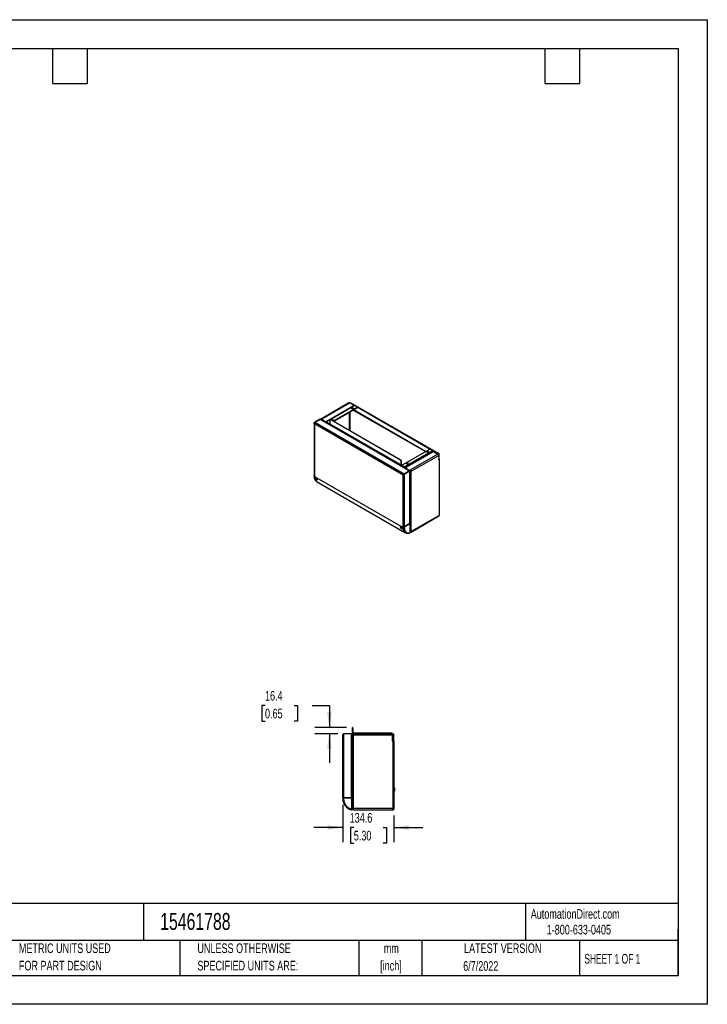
# Model space of a CAD drawing. Header units: millimetres. Extents: x 0 to 3353, y 0 to 2591.
# Tile 6 of 6: x 1544 to 3353, y 0 to 2591. Entities that reach past the tile are written whole.
import ezdxf

# ---------------------------------------------------------------- set-up
doc = ezdxf.new("R2010")
doc.units = ezdxf.units.MM
doc.header["$LTSCALE"] = 12
doc.linetypes.add('CENTERX2', pattern=[20.32, 12.7, -2.54, 2.54, -2.54])
doc.layers.add('DIMENSIONS', color=140, linetype='Continuous', lineweight=25)
doc.layers.add('TEXT', color=140, linetype='Continuous', lineweight=25)
doc.styles.add('SLDTEXTSTYLE0', font='TXT', dxfattribs={"width": 0.7})
doc.styles.add('SLDTEXTSTYLE1', font='TXT', dxfattribs={"width": 0.65})
doc.dimstyles.new('SLDDIMSTYLE2', dxfattribs={"dimtxt": 25.896094, "dimasz": 39.624, "dimexe": 0, "dimexo": 0.0625, "dimgap": 6.474023, "dimtad": 0, "dimtih": 1, "dimtoh": 1, "dimrnd": 1e-09, "dimzin": 12, "dimdsep": 46, "dimtxsty": 'SLDTEXTSTYLE0', "dimsah": 1, "dimcen": 0.09, "dimadec": 0, "dimazin": 3, "dimtfac": 1, "dimtmove": 0, "dimatfit": 0, "dimfxl": 0, "dimfrac": 2, "dimtolj": 1, "dimtzin": 12, "dimarcsym": 0})

# ---------------------------------------------------------------- blocks, each defined once
blk = doc.blocks.new('SW_NOTE_0_1')
at = {"layer": 'TEXT', "color": 0, "linetype": 'CENTERX2', "lineweight": 18, "char_height": 25.4, "attachment_point": 2, "style": 'SLDTEXTSTYLE0'}
for s, insert in [('mm', (34.1, 32.7)), ('[inch]', (33.1, -13.1))]:
    blk.add_mtext(s, dxfattribs=dict(at, insert=insert))
blk = doc.blocks.new('SW_NOTE_0_2')
at = {"layer": 'TEXT', "color": 0, "linetype": 'CENTERX2', "lineweight": 18, "char_height": 25.4, "attachment_point": 1, "style": 'SLDTEXTSTYLE0'}
for s, insert in [('UNLESS OTHERWISE', (0, 32.7)), ('SPECIFIED UNITS ARE:', (0, -13.1))]:
    blk.add_mtext(s, dxfattribs=dict(at, insert=insert))
blk = doc.blocks.new('SW_NOTE_0_6')
at = {"layer": 'TEXT', "color": 0, "linetype": 'CENTERX2', "lineweight": 18, "char_height": 25.4, "attachment_point": 1, "style": 'SLDTEXTSTYLE0'}
for s, insert in [('METRIC UNITS USED', (0, 32.7)), ('FOR PART DESIGN', (0, -13.1))]:
    blk.add_mtext(s, dxfattribs=dict(at, insert=insert))
blk = doc.blocks.new('_D_2')
at = {"layer": 'DIMENSIONS'}
for p, q in [((2393.9, 525.1), (2393.9, 426.9)), ((2528.5, 496.7), (2528.5, 426.9)), ((2393.9, 465), (2317.7, 465)), ((2422.8, 465), (2414.1, 465)), ((2414.1, 465), (2414.1, 423.8)), ((2499.7, 465), (2508.4, 465)), ((2508.4, 465), (2508.4, 423.8)), ((2528.5, 465), (2604.7, 465)), ((2414.1, 423.8), (2422.8, 423.8)), ((2508.4, 423.8), (2499.7, 423.8))]:
    blk.add_line(p, q, dxfattribs=at)
for points in [[(2393.9, 465), (2354.3, 471.1), (2354.3, 458.9)], [(2528.5, 465), (2568.2, 458.9), (2568.2, 471.1)]]:
    blk.add_solid(points, dxfattribs=at)
at = {"layer": 'DIMENSIONS', "char_height": 25.4, "attachment_point": 1, "style": 'SLDTEXTSTYLE0'}
for s, insert in [('134.6', (2412, 503.5)), ('5.30', (2422.8, 456.6))]:
    blk.add_mtext(s, dxfattribs=dict(at, insert=insert))
blk = doc.blocks.new('_D_3')
at = {"layer": 'DIMENSIONS'}
for p, q in [((2189.2, 786.1), (2180.5, 786.1)), ((2180.5, 786.1), (2180.5, 744.9)), ((2266.2, 786.1), (2274.9, 786.1)), ((2274.9, 786.1), (2274.9, 744.9)), ((2312.9, 786.1), (2358.6, 786.1)), ((2358.6, 786.1), (2358.6, 728.4)), ((2180.5, 744.9), (2189.2, 744.9)), ((2274.9, 744.9), (2266.2, 744.9)), ((2403.7, 728.4), (2320.5, 728.4)), ((2381.2, 712), (2320.5, 712)), ((2358.6, 712), (2358.6, 635.8))]:
    blk.add_line(p, q, dxfattribs=at)
for points in [[(2358.6, 728.4), (2364.7, 768), (2352.5, 768)], [(2358.6, 712), (2352.5, 672.4), (2364.7, 672.4)]]:
    blk.add_solid(points, dxfattribs=at)
at = {"layer": 'DIMENSIONS', "char_height": 25.4, "attachment_point": 1, "style": 'SLDTEXTSTYLE0'}
for s, insert in [('16.4', (2189.2, 824.6)), ('0.65', (2189.2, 777.7))]:
    blk.add_mtext(s, dxfattribs=dict(at, insert=insert))

msp = doc.modelspace()

# ---------------------------------------------------------------- linework, layer by layer
at = {"color": 7, "linetype": 'Continuous'}
for p, q in [((0.03, 2590.832), (3352.83, 2590.832)), ((3352.83, 2590.832), (3352.83, 0.032)), ((3352.83, 0.032), (0.03, 0.032))]:
    msp.add_line(p, q, dxfattribs=at)
for p, q in [((2409.985, 1582.484), (2337.648, 1540.725)), ((2339.098, 1540.581), (2411.435, 1582.341)), ((2423.345, 1575.465), (2411.435, 1582.341)), ((2412.285, 1582.831), (2413.346, 1583.444)), ((2412.285, 1582.831), (2424.395, 1575.841)), ((2412.285, 1581.85), (2412.285, 1582.831)), ((2413.346, 1583.444), (2646.125, 1449.063)), ((2423.345, 1575.465), (2348.957, 1532.522)), ((2424.138, 1575.754), (2349.75, 1532.811)), ((2425.138, 1575.655), (2361.993, 1539.203)), ((2369.251, 1535.03), (2430.613, 1570.453)), ((2370.311, 1534.418), (2430.613, 1569.229)), ((2411.506, 1510.637), (2411.506, 1558.198)), ((2413.486, 1509.494), (2413.486, 1559.341)), ((2421.201, 1563.795), (2611.029, 1454.21)), ((2421.347, 1563.88), (2611.175, 1454.295)), ((2421.347, 1563.88), (2611.175, 1454.295)), ((2611.761, 1454.633), (2421.933, 1564.218)), ((2430.613, 1572.494), (2425.138, 1575.655)), ((2430.613, 1570.453), (2430.613, 1569.229)), ((2431.239, 1571.889), (2623.989, 1460.617)), ((2431.345, 1570.249), (2431.345, 1571.474)), ((2318.355, 1529.371), (2318.355, 1392.528)), ((2333.229, 1539.576), (2319.087, 1531.412)), ((2319.087, 1531.412), (2319.794, 1531.004)), ((2333.936, 1539.168), (2319.794, 1531.004)), ((2319.794, 1531.004), (2319.794, 1530.584)), ((2320.006, 1530.881), (2332.734, 1538.229)), ((2555.048, 1395.194), (2320.006, 1530.881)), ((2333.936, 1538.614), (2333.936, 1539.168)), ((2336.057, 1539.168), (2344.896, 1534.065)), ((2336.057, 1539.168), (2336.057, 1538.338)), ((2336.269, 1538.229), (2358.331, 1525.493)), ((2345.603, 1534.474), (2336.764, 1539.576)), ((2337.06, 1539.405), (2339.098, 1540.581)), ((2344.896, 1534.065), (2345.603, 1534.474)), ((2344.896, 1534.065), (2344.896, 1533.249)), ((2345.603, 1532.841), (2345.603, 1534.474)), ((2348.957, 1532.522), (2345.603, 1534.458)), ((2348.957, 1531.297), (2345.603, 1533.234)), ((2345.603, 1533.07), (2347.017, 1532.254)), ((2347.017, 1532.254), (2347.159, 1532.335)), ((2347.017, 1532.254), (2347.017, 1532.024)), ((2348.078, 1531.412), (2348.078, 1531.805)), ((2349.75, 1532.811), (2349.207, 1532.498)), ((2350.505, 1531.515), (2349.957, 1531.199)), ((2350.5, 1531.512), (2349.957, 1531.199)), ((2359.76, 1537.914), (2350.75, 1532.712)), ((2350.75, 1532.712), (2356.225, 1529.551)), ((2350.75, 1531.487), (2356.225, 1528.327)), ((2356.225, 1529.551), (2356.225, 1528.327)), ((2359.745, 1537.659), (2359.745, 1527.534)), ((2360.97, 1539.212), (2360.263, 1538.804)), ((2361.513, 1538.68), (2362.22, 1539.088)), ((2545.361, 1432.547), (2361.513, 1538.68)), ((2362.22, 1539.088), (2546.068, 1432.955)), ((2552.432, 1392.622), (2319.087, 1527.33)), ((2319.087, 1527.33), (2319.087, 1391.508)), ((2358.331, 1525.493), (2358.685, 1525.697)), ((2358.685, 1525.697), (2546.068, 1417.523)), ((2359.745, 1527.534), (2547.129, 1419.36)), ((2550.649, 1419.354), (2621.501, 1460.256)), ((2630.512, 1457.095), (2556.124, 1414.152)), ((2557.124, 1413.096), (2631.512, 1456.039)), ((2557.667, 1412.156), (2632.055, 1455.099)), ((2557.917, 1411.892), (2632.305, 1454.835)), ((2625.037, 1460.256), (2630.512, 1457.095)), ((2631.255, 1456.423), (2645.064, 1448.451)), ((2631.512, 1456.039), (2632.055, 1455.099)), ((2632.305, 1454.835), (2644.214, 1447.96)), ((2546.068, 1432.955), (2545.361, 1432.547)), ((2547.129, 1429.485), (2547.836, 1429.894)), ((2547.129, 1419.36), (2547.129, 1429.485)), ((2547.836, 1429.894), (2547.836, 1419.768)), ((2644.214, 1447.96), (2571.877, 1406.201)), ((2573.928, 1402.649), (2646.265, 1444.408)), ((2645.064, 1448.451), (2646.125, 1449.063)), ((2645.064, 1448.451), (2645.064, 1447.256)), ((2646.125, 1449.063), (2646.125, 1445.349)), ((2646.265, 1444.408), (2646.265, 1431.67)), ((2646.265, 1435.77), (2646.912, 1435.397)), ((2646.265, 1434.038), (2647.318, 1434.646)), ((2646.265, 1431.67), (2647.326, 1432.282)), ((2647.318, 1434.646), (2647.326, 1434.65)), ((2647.326, 1432.282), (2647.326, 1286.448)), ((2648.175, 1287.632), (2648.175, 1433.466)), ((2546.068, 1417.523), (2545.714, 1417.319)), ((2545.714, 1417.319), (2567.776, 1404.583)), ((2549.917, 1418.333), (2549.917, 1417.108)), ((2550.649, 1416.088), (2550.649, 1417.313)), ((2556.124, 1414.152), (2550.649, 1417.313)), ((2556.124, 1412.927), (2550.649, 1416.088)), ((2567.776, 1402.542), (2555.048, 1395.194)), ((2569.403, 1403.236), (2555.26, 1395.072)), ((2570.11, 1402.828), (2555.968, 1394.664)), ((2556.917, 1411.723), (2556.374, 1412.663)), ((2557.667, 1412.156), (2557.124, 1413.096)), ((2561.258, 1409.964), (2557.917, 1411.892)), ((2560.564, 1409.14), (2557.917, 1410.667)), ((2559.998, 1409.466), (2559.857, 1409.384)), ((2559.857, 1409.155), (2559.857, 1409.384)), ((2559.857, 1409.384), (2560.564, 1408.976)), ((2560.564, 1409.563), (2561.271, 1409.971)), ((2560.564, 1409.563), (2569.403, 1404.461)), ((2560.564, 1408.747), (2560.564, 1409.563)), ((2561.271, 1409.971), (2570.11, 1404.869)), ((2567.776, 1402.297), (2567.776, 1402.542)), ((2568.508, 1402.746), (2568.508, 1403.563)), ((2569.403, 1403.236), (2569.403, 1404.461)), ((2571.877, 1406.201), (2569.84, 1405.024)), ((2570.11, 1264.964), (2570.11, 1402.828)), ((2571.877, 1404.976), (2570.714, 1404.304)), ((2570.746, 1404.323), (2570.887, 1404.241)), ((2570.887, 1404.241), (2570.776, 1404.177)), ((2570.842, 1265.985), (2570.842, 1403.848)), ((2570.842, 1403.235), (2570.887, 1403.261)), ((2570.887, 1404.241), (2570.887, 1403.261)), ((2571.877, 1406.201), (2571.877, 1404.976)), ((2572.867, 1403.261), (2573.928, 1402.649)), ((2573.928, 1244.077), (2573.928, 1402.649)), ((2318.288, 1392.38), (2318.288, 1390.082)), ((2318.874, 1391.564), (2318.938, 1391.601)), ((2318.874, 1389.266), (2318.874, 1391.564)), ((2319.087, 1391.508), (2319.087, 1389.221)), ((2319.087, 1389.221), (2552.432, 1254.514)), ((2324.154, 1376.479), (2324.601, 1376.189)), ((2325.094, 1375.944), (2557.38, 1241.848)), ((2553.066, 1392.988), (2552.432, 1392.622)), ((2552.432, 1256.8), (2552.432, 1392.622)), ((2553.226, 1393.087), (2553.066, 1392.988)), ((2555.048, 1395.194), (2555.048, 1394.758)), ((2555.26, 1395.072), (2555.968, 1394.664)), ((2555.968, 1256.8), (2555.968, 1394.664)), ((2573.327, 1242.749), (2646.725, 1285.12)), ((2647.326, 1286.448), (2573.928, 1244.077)), ((2552.432, 1254.514), (2552.432, 1256.8)), ((2552.891, 1256.591), (2552.715, 1256.49)), ((2552.715, 1256.49), (2552.715, 1254.192)), ((2570.393, 1265.062), (2555.543, 1256.49)), ((2555.543, 1254.192), (2555.543, 1256.49)), ((2555.968, 1256.8), (2570.11, 1264.964)), ((2570.393, 1265.062), (2570.393, 1241.787)), ((2570.978, 1242.603), (2570.978, 1265.878)), ((2570.978, 1243.598), (2571.072, 1243.652)), ((2571.877, 1243.586), (2571.877, 1242.892)), ((2569.311, 1240.126), (2569.625, 1240.259)), ((2571.877, 1242.892), (2570.966, 1242.366)), ((2419.948, 728.391), (2418.948, 728.391)), ((2418.948, 725.891), (2418.948, 728.391)), ((2418.948, 713.491), (2418.948, 725.891)), ((2418.948, 725.891), (2419.948, 725.891)), ((2419.948, 725.891), (2419.948, 728.391)), ((2419.948, 725.891), (2419.948, 713.491)), ((2393.948, 543.152), (2393.948, 709.491)), ((2396.448, 543.152), (2396.448, 711.991)), ((2416.448, 711.991), (2396.448, 711.991)), ((2416.448, 543.152), (2416.448, 711.991)), ((2418.948, 711.991), (2416.448, 711.991)), ((2524.148, 713.472), (2418.948, 713.472)), ((2418.948, 713.472), (2418.948, 712.886)), ((2418.948, 712.886), (2524.148, 712.886)), ((2418.948, 712.119), (2418.948, 712.886)), ((2418.948, 712.119), (2524.148, 712.119)), ((2418.948, 711.991), (2418.948, 712.119)), ((2418.948, 543.152), (2418.948, 711.991)), ((2421.848, 711.972), (2418.948, 711.972)), ((2421.848, 710.472), (2418.948, 710.472)), ((2420.448, 710.272), (2418.948, 710.272)), ((2421.848, 709.072), (2418.948, 709.072)), ((2420.448, 710.272), (2420.448, 709.072)), ((2421.848, 711.972), (2421.848, 709.072)), ((2524.148, 711.972), (2421.848, 711.972)), ((2421.848, 514.872), (2421.848, 709.072)), ((2421.848, 709.072), (2524.148, 709.072)), ((2524.148, 712.886), (2524.148, 713.472)), ((2524.148, 712.886), (2524.148, 712.119)), ((2524.148, 712.119), (2524.148, 711.972)), ((2524.148, 711.972), (2524.148, 709.072)), ((2524.148, 709.072), (2524.148, 693.472)), ((2525.35, 711.972), (2525.35, 695.998)), ((2525.35, 711.972), (2526.85, 711.972)), ((2526.85, 711.972), (2526.85, 695.998)), ((2524.148, 693.472), (2525.648, 693.472)), ((2525.648, 693.472), (2525.648, 514.872)), ((2528.548, 693.472), (2525.648, 693.472)), ((2525.936, 694.584), (2526.902, 693.619)), ((2526.997, 695.645), (2527.963, 694.679)), ((2528.548, 693.265), (2528.548, 693.472)), ((2528.548, 693.265), (2528.548, 514.872)), ((2529.198, 569.322), (2528.548, 568.672)), ((2528.548, 561.572), (2529.198, 560.922)), ((2529.698, 569.322), (2529.198, 569.322)), ((2529.198, 569.322), (2529.198, 560.922)), ((2529.198, 560.922), (2529.698, 560.922)), ((2529.698, 569.322), (2529.698, 560.922)), ((2393.948, 543.152), (2396.448, 543.152)), ((2393.948, 542.972), (2393.948, 543.152)), ((2393.948, 542.972), (2393.948, 540.158)), ((2395.948, 542.972), (2393.948, 542.972)), ((2395.948, 540.158), (2393.948, 540.158)), ((2394.948, 542.972), (2394.948, 543.152)), ((2395.948, 540.158), (2395.948, 542.972)), ((2416.948, 542.972), (2395.948, 542.972)), ((2396.448, 543.152), (2416.448, 543.152)), ((2416.448, 543.152), (2418.948, 543.152)), ((2416.948, 542.972), (2416.948, 514.467)), ((2418.948, 542.972), (2416.948, 542.972)), ((2417.948, 543.152), (2417.948, 542.972)), ((2418.948, 543.152), (2418.948, 542.972)), ((2418.948, 514.467), (2418.948, 542.972)), ((2415.835, 512.044), (2416.326, 513.983)), ((2416.448, 513.967), (2416.448, 511.967)), ((2416.948, 514.467), (2418.948, 514.467)), ((2421.848, 514.872), (2418.948, 514.872)), ((2418.948, 514.467), (2418.948, 513.672)), ((2418.948, 513.672), (2420.448, 513.672)), ((2418.948, 511.972), (2418.948, 513.472)), ((2418.948, 513.472), (2421.848, 513.472)), ((2421.848, 511.972), (2418.948, 511.972)), ((2420.448, 514.872), (2420.448, 513.672)), ((2525.648, 514.872), (2421.848, 514.872)), ((2421.848, 511.972), (2421.848, 514.872)), ((2421.848, 511.972), (2525.648, 511.972)), ((2525.648, 514.872), (2525.648, 511.972)), ((2528.548, 514.872), (2525.648, 514.872)), ((2525.648, 513.472), (2526.848, 513.472)), ((2525.648, 511.972), (2526.848, 511.972)), ((2526.848, 511.972), (2526.848, 513.472)), ((2527.048, 514.872), (2527.048, 511.972)), ((2528.548, 511.972), (2527.048, 511.972)), ((2528.548, 511.972), (2528.548, 514.872))]:
    msp.add_line(p, q)
at = {"flags": 128}
for points in [[(2418.38, 1566.861), (2417.912, 1567.255), (2417.723, 1567.72), (2417.837, 1568.192), (2418.24, 1568.61), (2418.876, 1568.914), (2419.66, 1569.066), (2420.486, 1569.044), (2421.242, 1568.851), (2421.827, 1568.514), (2422.161, 1568.077), (2422.199, 1567.6), (2421.936, 1567.148), (2421.408, 1566.78), (2420.686, 1566.548), (2419.867, 1566.482), (2419.062, 1566.591), (2418.38, 1566.861)], [(2422.165, 1567.494), (2422.161, 1567.506), (2421.827, 1567.942), (2421.242, 1568.28), (2420.486, 1568.473), (2419.66, 1568.495), (2418.876, 1568.343), (2418.24, 1568.038), (2417.837, 1567.621), (2417.776, 1567.494)], [(2364.708, 1537.652), (2364.924, 1537.831), (2365.56, 1538.136), (2366.344, 1538.288), (2367.17, 1538.266), (2367.926, 1538.073), (2368.511, 1537.735), (2368.845, 1537.299), (2368.883, 1536.822), (2368.62, 1536.369), (2368.092, 1536.002), (2367.783, 1535.877)], [(2615.279, 1453.194), (2615.961, 1452.924), (2616.766, 1452.815), (2617.585, 1452.881), (2618.307, 1453.113), (2618.835, 1453.48), (2619.098, 1453.933), (2619.06, 1454.41), (2618.726, 1454.846), (2618.141, 1455.184), (2617.385, 1455.377), (2616.559, 1455.399), (2615.775, 1455.247), (2615.139, 1454.942), (2614.736, 1454.525), (2614.622, 1454.052), (2614.811, 1453.588), (2615.279, 1453.194)], [(2619.065, 1453.827), (2619.06, 1453.838), (2618.726, 1454.275), (2618.141, 1454.612), (2617.385, 1454.805), (2616.559, 1454.827), (2615.775, 1454.675), (2615.139, 1454.371), (2614.736, 1453.953), (2614.675, 1453.827)], [(2561.963, 1422.415), (2562.645, 1422.145), (2563.45, 1422.036), (2564.269, 1422.102), (2564.991, 1422.334), (2565.52, 1422.702), (2565.782, 1423.154), (2565.744, 1423.631), (2565.41, 1424.068), (2564.825, 1424.405), (2564.069, 1424.598), (2563.243, 1424.62), (2562.459, 1424.468), (2561.823, 1424.164), (2561.421, 1423.746), (2561.306, 1423.274), (2561.496, 1422.809), (2561.963, 1422.415)], [(2565.749, 1423.048), (2565.744, 1423.06), (2565.41, 1423.496), (2564.825, 1423.834), (2564.069, 1424.027), (2563.243, 1424.049), (2562.459, 1423.897), (2561.823, 1423.592), (2561.421, 1423.175), (2561.359, 1423.048)], [(2325.906, 1375.475), (2325.303, 1375.759), (2323.861, 1376.667), (2322.579, 1377.828), (2321.472, 1379.23), (2320.549, 1380.858), (2319.822, 1382.696), (2319.297, 1384.724), (2318.98, 1386.922), (2318.874, 1389.266)], [(2319.087, 1389.221), (2319.192, 1386.885), (2319.507, 1384.695), (2320.028, 1382.672), (2320.75, 1380.839), (2321.666, 1379.213), (2322.766, 1377.812), (2324.039, 1376.649), (2325.094, 1375.944)], [(2558.439, 1241.237), (2557.384, 1241.942), (2556.111, 1243.104), (2555.011, 1244.506), (2554.096, 1246.132), (2553.373, 1247.965), (2552.852, 1249.988), (2552.537, 1252.178), (2552.432, 1254.514)], [(2552.715, 1254.192), (2552.821, 1251.847), (2553.138, 1249.65), (2553.663, 1247.622), (2554.391, 1245.784), (2555.313, 1244.156), (2556.42, 1242.754), (2557.702, 1241.593), (2558.754, 1240.896)], [(2569.624, 1240.258), (2569.41, 1240.179), (2569.39, 1240.176)]]:
    msp.add_lwpolyline(points, dxfattribs=at)
for centre, radius, start, end in [((2410.585, 1581.155), 1.459, 54.382423, 114.307119), ((2419.971, 1563.52), 4.805, 67.603428, 112.396572), ((2423.491, 1575.67), 0.251, 234.381827, 294.313952), ((2424.552, 1574.837), 1.006, 54.381827, 114.313952), ((2430.225, 1571.474), 1.092, 290.783421, 69.216579), ((2430.094, 1570.374), 1.257, 294.374658, 354.305201), ((2334.502, 1534.817), 3.843, 62.609672, 117.390328), ((2334.997, 1536.164), 3.843, 62.609672, 117.390328), ((2334.997, 1537.121), 2.306, 62.609672, 117.390328), ((2338.297, 1539.6), 1.266, 50.796715, 189.214037), ((2349.103, 1532.727), 0.251, 234.381827, 294.313952), ((2349.543, 1532.115), 1.006, 234.381827, 294.313952), ((2350.164, 1531.894), 1.006, 54.381827, 114.313952), ((2350.603, 1531.283), 0.251, 54.381827, 114.313952), ((2357.993, 1532.963), 3.843, 242.609672, 297.390328), ((2360.823, 1537.834), 1.092, 50.796715, 189.214037), ((2361.488, 1538.066), 1.257, 54.382423, 114.307119), ((2366.609, 1534.926), 2.868, 38.605509, 120.530613), ((2366.649, 1532.683), 4.862, 67.804002, 106.718471), ((2357.993, 1531.738), 3.843, 242.609672, 297.390328), ((2357.443, 1527.639), 2.305, 302.605478, 357.394522), ((2616.87, 1449.853), 4.805, 67.603428, 112.396572), ((2623.269, 1456.844), 3.843, 62.609672, 117.390328), ((2628.985, 1454.647), 2.885, 28.855609, 58.045328), ((2632.686, 1455.447), 0.721, 208.855609, 238.045328), ((2543.291, 1429.311), 3.842, 2.605478, 57.394522), ((2543.998, 1429.719), 3.842, 2.605478, 57.394522), ((2641.813, 1444.206), 4.457, 2.605478, 57.394522), ((2646.048, 1433.466), 0.611, 290.783421, 69.216579), ((2646.391, 1434.629), 0.927, 1.016154, 55.85341), ((2646.876, 1433.466), 1.266, 290.783421, 69.216579), ((2544.826, 1419.465), 2.305, 302.605478, 357.394522), ((2543.928, 1419.968), 3.913, 309.028229, 357.076441), ((2551.168, 1417.233), 1.257, 185.694799, 245.625342), ((2551.036, 1418.333), 1.092, 110.783421, 249.216579), ((2554.597, 1411.704), 2.885, 28.855609, 58.045328), ((2555.742, 1412.315), 0.721, 28.855609, 58.045328), ((2559.444, 1413.115), 2.885, 208.855609, 238.045328), ((2558.299, 1412.504), 0.721, 208.855609, 238.045328), ((2563.554, 1419.074), 4.805, 67.603428, 112.396572), ((2567.389, 1403.563), 1.092, 290.783421, 69.216579), ((2569.17, 1403.848), 0.655, 290.783421, 69.216579), ((2569.722, 1403.848), 1.092, 290.783421, 69.216579), ((2571.871, 1406.635), 4.486, 256.739526, 297.298591), ((2571.877, 1405.172), 2.152, 242.609672, 297.390328), ((2569.476, 1402.446), 4.457, 2.605478, 57.394522), ((2570.718, 1403.163), 2.152, 2.605478, 57.394522), ((2319.289, 1390.182), 1.006, 185.694799, 245.625342), ((2319.182, 1392.385), 0.877, 160.641409, 249.408287), ((2319.606, 1392.653), 1.257, 185.694799, 245.625342), ((2645.946, 1286.273), 1.391, 304.056351, 7.25583), ((2646.724, 1287.777), 1.459, 294.374658, 354.305201), ((2554.2, 1260.212), 3.843, 242.609672, 297.390328), ((2554.129, 1259.219), 3.074, 242.609672, 297.390328), ((2554.129, 1256.921), 3.074, 242.609672, 297.390328), ((2569.591, 1266.11), 1.257, 294.374658, 354.305201), ((2570.094, 1265.87), 0.861, 290.256066, 29.767522), ((2571.875, 1248.053), 4.475, 258.437931, 297.306105), ((2572.678, 1243.874), 1.266, 230.796715, 9.214037), ((2568.611, 1241.293), 1.35, 290.745821, 353.342904), ((2569.088, 1241.053), 0.959, 304.011827, 7.260299), ((2569.977, 1242.703), 1.006, 294.374658, 354.305201), ((2417.448, 713.491), 1.5, 270, 0), ((2527.35, 695.998), 2, 180, 225), ((2527.35, 695.998), 0.5, 180, 225), ((2526.548, 693.265), 0.5, 24.469801, 45), ((2526.548, 693.265), 2, 5.943828, 45), ((2422.948, 540.158), 29, 180, 255.80144), ((2423.047, 540.158), 29, 206.666999, 255.80144), ((2416.448, 514.467), 2.5, 270, 0), ((2416.547, 514.467), 2.5, 270, 343.853042)]:
    msp.add_arc(centre, radius, start, end)
for points, knots in [([(2319.087, 1527.33), (2319.061, 1527.363), (2319.036, 1527.397), (2319.012, 1527.431), (2319, 1527.448), (2318.987, 1527.466), (2318.976, 1527.483), (2318.964, 1527.5), (2318.952, 1527.517), (2318.94, 1527.535), (2318.929, 1527.552), (2318.917, 1527.57), (2318.906, 1527.587), (2318.894, 1527.605), (2318.883, 1527.622), (2318.872, 1527.64), (2318.861, 1527.658), (2318.85, 1527.675), (2318.84, 1527.693), (2318.818, 1527.729), (2318.797, 1527.765), (2318.777, 1527.801), (2318.767, 1527.819), (2318.757, 1527.837), (2318.748, 1527.855), (2318.738, 1527.874), (2318.728, 1527.892), (2318.719, 1527.91), (2318.71, 1527.928), (2318.7, 1527.947), (2318.691, 1527.965), (2318.682, 1527.984), (2318.673, 1528.002), (2318.665, 1528.021), (2318.656, 1528.039), (2318.647, 1528.058), (2318.639, 1528.076), (2318.631, 1528.095), (2318.622, 1528.114), (2318.614, 1528.133), (2318.606, 1528.151), (2318.598, 1528.17), (2318.591, 1528.189), (2318.575, 1528.227), (2318.561, 1528.265), (2318.547, 1528.303), (2318.54, 1528.322), (2318.533, 1528.341), (2318.527, 1528.36), (2318.52, 1528.379), (2318.514, 1528.398), (2318.507, 1528.417), (2318.501, 1528.437), (2318.495, 1528.456), (2318.489, 1528.475), (2318.483, 1528.494), (2318.478, 1528.514), (2318.472, 1528.533), (2318.467, 1528.552), (2318.461, 1528.572), (2318.456, 1528.591), (2318.451, 1528.611), (2318.446, 1528.63), (2318.442, 1528.65), (2318.432, 1528.688), (2318.423, 1528.728), (2318.415, 1528.767), (2318.411, 1528.786), (2318.408, 1528.806), (2318.404, 1528.826), (2318.401, 1528.845), (2318.397, 1528.865), (2318.394, 1528.884), (2318.391, 1528.904), (2318.388, 1528.924), (2318.385, 1528.944), (2318.382, 1528.963), (2318.38, 1528.983), (2318.377, 1529.003), (2318.375, 1529.022), (2318.372, 1529.042), (2318.37, 1529.062), (2318.368, 1529.082), (2318.367, 1529.102), (2318.365, 1529.121), (2318.363, 1529.141), (2318.362, 1529.161), (2318.361, 1529.181), (2318.358, 1529.22), (2318.356, 1529.26), (2318.355, 1529.3), (2318.355, 1529.32), (2318.355, 1529.339), (2318.355, 1529.359), (2318.354, 1529.379), (2318.355, 1529.399), (2318.355, 1529.419), (2318.355, 1529.439), (2318.356, 1529.458), (2318.356, 1529.478), (2318.357, 1529.498), (2318.358, 1529.518), (2318.359, 1529.538), (2318.36, 1529.558), (2318.362, 1529.577), (2318.363, 1529.597), (2318.365, 1529.617), (2318.366, 1529.637), (2318.368, 1529.657), (2318.37, 1529.676), (2318.372, 1529.696), (2318.374, 1529.716), (2318.379, 1529.755), (2318.384, 1529.795), (2318.39, 1529.834), (2318.393, 1529.854), (2318.397, 1529.874), (2318.4, 1529.893), (2318.403, 1529.913), (2318.407, 1529.932), (2318.411, 1529.952), (2318.415, 1529.972), (2318.419, 1529.991), (2318.423, 1530.011), (2318.427, 1530.03), (2318.432, 1530.05), (2318.436, 1530.069), (2318.441, 1530.089), (2318.445, 1530.108), (2318.45, 1530.128), (2318.455, 1530.147), (2318.461, 1530.167), (2318.466, 1530.186), (2318.477, 1530.225), (2318.488, 1530.263), (2318.5, 1530.302), (2318.506, 1530.321), (2318.512, 1530.34), (2318.519, 1530.359), (2318.525, 1530.379), (2318.532, 1530.398), (2318.539, 1530.417), (2318.546, 1530.436), (2318.553, 1530.455), (2318.56, 1530.474), (2318.567, 1530.493), (2318.574, 1530.512), (2318.582, 1530.531), (2318.589, 1530.55), (2318.597, 1530.568), (2318.605, 1530.587), (2318.613, 1530.606), (2318.621, 1530.625), (2318.629, 1530.643), (2318.637, 1530.662), (2318.646, 1530.681), (2318.654, 1530.699), (2318.672, 1530.736), (2318.689, 1530.773), (2318.708, 1530.81), (2318.717, 1530.829), (2318.727, 1530.847), (2318.736, 1530.865), (2318.746, 1530.883), (2318.756, 1530.901), (2318.766, 1530.92), (2318.776, 1530.938), (2318.786, 1530.956), (2318.796, 1530.974), (2318.806, 1530.992), (2318.817, 1531.01), (2318.827, 1531.028), (2318.838, 1531.045), (2318.848, 1531.063), (2318.859, 1531.081), (2318.87, 1531.099), (2318.881, 1531.116), (2318.893, 1531.134), (2318.904, 1531.152), (2318.915, 1531.169), (2318.927, 1531.187), (2318.939, 1531.206), (2318.952, 1531.225), (2318.965, 1531.244), (2318.978, 1531.263), (2318.991, 1531.281), (2319.005, 1531.3), (2319.031, 1531.338), (2319.059, 1531.375), (2319.087, 1531.412)], [0, 0, 0, 0, 0.00012862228, 0.00012862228, 0.00012862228, 0.00019291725, 0.00019291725, 0.00019291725, 0.00025721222, 0.00025721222, 0.00025721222, 0.0003215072, 0.0003215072, 0.0003215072, 0.00038580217, 0.00038580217, 0.00038580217, 0.00045009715, 0.00045009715, 0.00045009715, 0.00057871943, 0.00057871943, 0.00057871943, 0.0006430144, 0.0006430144, 0.0006430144, 0.00070730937, 0.00070730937, 0.00070730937, 0.00077160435, 0.00077160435, 0.00077160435, 0.00083589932, 0.00083589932, 0.00083589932, 0.0009001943, 0.0009001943, 0.0009001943, 0.00096448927, 0.00096448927, 0.00096448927, 0.00102878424, 0.00102878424, 0.00102878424, 0.00115740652, 0.00115740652, 0.00115740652, 0.00122170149, 0.00122170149, 0.00122170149, 0.00128599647, 0.00128599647, 0.00128599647, 0.00135029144, 0.00135029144, 0.00135029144, 0.00141458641, 0.00141458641, 0.00141458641, 0.00147888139, 0.00147888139, 0.00147888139, 0.00154317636, 0.00154317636, 0.00154317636, 0.00167179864, 0.00167179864, 0.00167179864, 0.00173609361, 0.00173609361, 0.00173609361, 0.00180038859, 0.00180038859, 0.00180038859, 0.00186468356, 0.00186468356, 0.00186468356, 0.00192897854, 0.00192897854, 0.00192897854, 0.00199327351, 0.00199327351, 0.00199327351, 0.00205756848, 0.00205756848, 0.00205756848, 0.00212186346, 0.00212186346, 0.00212186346, 0.00225048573, 0.00225048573, 0.00225048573, 0.00231478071, 0.00231478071, 0.00231478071, 0.00237907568, 0.00237907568, 0.00237907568, 0.00244337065, 0.00244337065, 0.00244337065, 0.00250766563, 0.00250766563, 0.00250766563, 0.0025719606, 0.0025719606, 0.0025719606, 0.00263625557, 0.00263625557, 0.00263625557, 0.00270055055, 0.00270055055, 0.00270055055, 0.00282917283, 0.00282917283, 0.00282917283, 0.0028934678, 0.0028934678, 0.0028934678, 0.00295776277, 0.00295776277, 0.00295776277, 0.00302205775, 0.00302205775, 0.00302205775, 0.00308635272, 0.00308635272, 0.00308635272, 0.0031506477, 0.0031506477, 0.0031506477, 0.00321494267, 0.00321494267, 0.00321494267, 0.00334356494, 0.00334356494, 0.00334356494, 0.00340785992, 0.00340785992, 0.00340785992, 0.00347215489, 0.00347215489, 0.00347215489, 0.00353644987, 0.00353644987, 0.00353644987, 0.00360074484, 0.00360074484, 0.00360074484, 0.00366503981, 0.00366503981, 0.00366503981, 0.00372933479, 0.00372933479, 0.00372933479, 0.00379362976, 0.00379362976, 0.00379362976, 0.00392225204, 0.00392225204, 0.00392225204, 0.00398654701, 0.00398654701, 0.00398654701, 0.00405084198, 0.00405084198, 0.00405084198, 0.00411513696, 0.00411513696, 0.00411513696, 0.00417943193, 0.00417943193, 0.00417943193, 0.00424372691, 0.00424372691, 0.00424372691, 0.00430802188, 0.00430802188, 0.00430802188, 0.00437231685, 0.00437231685, 0.00437231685, 0.00444283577, 0.00444283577, 0.00444283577, 0.00451335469, 0.00451335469, 0.00451335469, 0.00465469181, 0.00465469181, 0.00465469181, 0.00465469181]), ([(2320.006, 1530.881), (2319.925, 1530.793), (2319.845, 1530.694), (2319.69, 1530.471), (2319.613, 1530.347), (2319.47, 1530.079), (2319.403, 1529.938), (2319.282, 1529.639), (2319.227, 1529.48), (2319.134, 1529.156), (2319.096, 1528.991), (2319.038, 1528.654), (2319.018, 1528.481), (2318.991, 1527.975), (2319.015, 1527.64), (2319.087, 1527.33)], [0, 0, 0, 0, 0.125, 0.125, 0.25, 0.25, 0.375, 0.375, 0.5, 0.5, 0.625, 0.625, 0.75, 0.75, 1, 1, 1, 1]), ([(2319.794, 1531.004), (2319.622, 1530.688), (2319.43, 1530.338), (2319.421, 1529.955), (2319.42, 1529.917)], [0, 0, 0, 0, 0.90126024, 1, 1, 1, 1]), ([(2318.305, 1390.091), (2318.302, 1389.74), (2318.294, 1388.728), (2318.436, 1387.131), (2318.723, 1385.306), (2319.167, 1383.574), (2319.76, 1381.943), (2320.509, 1380.43), (2321.412, 1379.041), (2322.485, 1377.814), (2323.35, 1376.991), (2323.895, 1376.646), (2323.984, 1376.59)], [0, 0, 0, 0, 0.05987441, 0.17226674, 0.28531959, 0.39893207, 0.51305224, 0.62768363, 0.74294052, 0.85913395, 0.97686294, 1, 1, 1, 1]), ([(2324.544, 1385.261), (2324.69, 1385.176), (2324.835, 1385.078), (2325.121, 1384.852), (2325.264, 1384.722), (2325.536, 1384.439), (2325.665, 1384.287), (2325.911, 1383.962), (2326.028, 1383.79), (2326.244, 1383.442), (2326.344, 1383.264), (2326.527, 1382.902), (2326.606, 1382.723), (2326.74, 1382.37), (2326.796, 1382.194), (2326.883, 1381.855), (2326.914, 1381.694), (2326.956, 1381.386), (2326.967, 1381.239), (2326.962, 1380.971), (2326.947, 1380.85), (2326.889, 1380.636), (2326.846, 1380.542), (2326.735, 1380.39), (2326.667, 1380.33), (2326.51, 1380.237), (2326.422, 1380.205), (2326.225, 1380.176), (2326.115, 1380.179), (2325.875, 1380.221), (2325.747, 1380.259), (2325.477, 1380.369), (2325.334, 1380.441), (2325.041, 1380.609), (2324.893, 1380.705), (2324.595, 1380.922), (2324.443, 1381.046), (2324.148, 1381.312), (2324.006, 1381.454), (2323.73, 1381.757), (2323.596, 1381.917), (2323.348, 1382.242), (2323.232, 1382.409), (2323.02, 1382.749), (2322.928, 1382.919), (2322.771, 1383.256), (2322.706, 1383.425), (2322.607, 1383.755), (2322.573, 1383.914), (2322.531, 1384.222), (2322.523, 1384.372), (2322.54, 1384.648), (2322.563, 1384.776), (2322.643, 1385.007), (2322.701, 1385.111), (2322.841, 1385.284), (2322.924, 1385.356), (2323.114, 1385.472), (2323.218, 1385.516), (2323.444, 1385.567), (2323.569, 1385.575), (2323.832, 1385.55), (2323.969, 1385.518), (2324.251, 1385.416), (2324.398, 1385.346), (2324.544, 1385.261)], [0, 0, 0, 0, 0.03125, 0.03125, 0.0625, 0.0625, 0.09375, 0.09375, 0.125, 0.125, 0.15625, 0.15625, 0.1875, 0.1875, 0.21875, 0.21875, 0.25, 0.25, 0.28125, 0.28125, 0.3125, 0.3125, 0.34375, 0.34375, 0.375, 0.375, 0.40625, 0.40625, 0.4375, 0.4375, 0.46875, 0.46875, 0.5, 0.5, 0.53125, 0.53125, 0.5625, 0.5625, 0.59375, 0.59375, 0.625, 0.625, 0.65625, 0.65625, 0.6875, 0.6875, 0.71875, 0.71875, 0.75, 0.75, 0.78125, 0.78125, 0.8125, 0.8125, 0.84375, 0.84375, 0.875, 0.875, 0.90625, 0.90625, 0.9375, 0.9375, 0.96875, 0.96875, 1, 1, 1, 1]), ([(2323.409, 1385.515), (2323.334, 1385.365), (2323.179, 1385.051), (2323.271, 1384.306), (2323.585, 1383.474), (2324.161, 1382.619), (2324.856, 1381.848), (2325.462, 1381.37), (2325.792, 1381.173), (2325.868, 1381.127)], [0, 0, 0, 0, 0.13799075, 0.28894933, 0.46158216, 0.61508933, 0.77948103, 0.9488144, 1, 1, 1, 1]), ([(2325.868, 1381.127), (2326.111, 1380.996), (2326.507, 1380.784), (2326.791, 1380.803), (2326.901, 1380.811)], [0, 0, 0, 0, 0.61369662, 1, 1, 1, 1]), ([(2552.432, 1392.622), (2552.468, 1392.737), (2552.514, 1392.856), (2552.629, 1393.102), (2552.699, 1393.23), (2552.859, 1393.488), (2552.948, 1393.616), (2553.146, 1393.871), (2553.257, 1393.998), (2553.491, 1394.24), (2553.614, 1394.356), (2553.877, 1394.575), (2554.017, 1394.678), (2554.442, 1394.954), (2554.744, 1395.101), (2555.048, 1395.194)], [0, 0, 0, 0, 0.125, 0.125, 0.25, 0.25, 0.375, 0.375, 0.5, 0.5, 0.625, 0.625, 0.75, 0.75, 1, 1, 1, 1]), ([(2555.968, 1394.664), (2555.851, 1394.51), (2555.724, 1394.366), (2555.452, 1394.091), (2555.306, 1393.96), (2555.002, 1393.717), (2554.846, 1393.606), (2554.527, 1393.4), (2554.362, 1393.305), (2554.033, 1393.134), (2553.871, 1393.059), (2553.551, 1392.926), (2553.394, 1392.868), (2552.938, 1392.721), (2552.666, 1392.659), (2552.432, 1392.622)], [0, 0, 0, 0, 0.125, 0.125, 0.25, 0.25, 0.375, 0.375, 0.5, 0.5, 0.625, 0.625, 0.75, 0.75, 1, 1, 1, 1]), ([(2553.139, 1393.031), (2553.279, 1393.121), (2553.444, 1393.226), (2553.716, 1393.416), (2553.811, 1393.485), (2554.004, 1393.633), (2554.101, 1393.712), (2554.394, 1393.966), (2554.593, 1394.161), (2554.954, 1394.585), (2555.12, 1394.819), (2555.26, 1395.072)], [0, 0, 0, 0, 0.25, 0.25, 0.375, 0.375, 0.5, 0.5, 0.75, 0.75, 1, 1, 1, 1]), ([(2554.629, 1394.241), (2554.569, 1394.223), (2554.309, 1394.145), (2553.894, 1393.862), (2553.449, 1393.469), (2553.23, 1393.181), (2553.149, 1393.048), (2553.139, 1393.031)], [0, 0, 0, 0, 0.08625622, 0.3766585, 0.66706157, 0.95746497, 1, 1, 1, 1]), ([(2547, 1256.84), (2547.146, 1256.755), (2547.291, 1256.657), (2547.577, 1256.431), (2547.72, 1256.301), (2547.992, 1256.018), (2548.12, 1255.866), (2548.366, 1255.541), (2548.483, 1255.369), (2548.7, 1255.021), (2548.8, 1254.843), (2548.982, 1254.481), (2549.062, 1254.302), (2549.196, 1253.949), (2549.252, 1253.773), (2549.339, 1253.434), (2549.37, 1253.273), (2549.412, 1252.965), (2549.423, 1252.818), (2549.418, 1252.55), (2549.403, 1252.429), (2549.345, 1252.215), (2549.302, 1252.121), (2549.191, 1251.969), (2549.123, 1251.909), (2548.966, 1251.816), (2548.878, 1251.784), (2548.681, 1251.755), (2548.571, 1251.758), (2548.331, 1251.8), (2548.203, 1251.838), (2547.933, 1251.948), (2547.789, 1252.02), (2547.497, 1252.188), (2547.349, 1252.284), (2547.051, 1252.501), (2546.899, 1252.625), (2546.604, 1252.891), (2546.462, 1253.033), (2546.185, 1253.336), (2546.052, 1253.496), (2545.804, 1253.821), (2545.687, 1253.988), (2545.476, 1254.328), (2545.384, 1254.498), (2545.227, 1254.835), (2545.162, 1255.004), (2545.063, 1255.334), (2545.029, 1255.493), (2544.987, 1255.801), (2544.979, 1255.951), (2544.996, 1256.227), (2545.019, 1256.355), (2545.099, 1256.586), (2545.156, 1256.69), (2545.296, 1256.863), (2545.38, 1256.935), (2545.569, 1257.051), (2545.673, 1257.095), (2545.9, 1257.146), (2546.025, 1257.154), (2546.288, 1257.129), (2546.424, 1257.097), (2546.707, 1256.995), (2546.853, 1256.925), (2547, 1256.84)], [0, 0, 0, 0, 0.03125, 0.03125, 0.0625, 0.0625, 0.09375, 0.09375, 0.125, 0.125, 0.15625, 0.15625, 0.1875, 0.1875, 0.21875, 0.21875, 0.25, 0.25, 0.28125, 0.28125, 0.3125, 0.3125, 0.34375, 0.34375, 0.375, 0.375, 0.40625, 0.40625, 0.4375, 0.4375, 0.46875, 0.46875, 0.5, 0.5, 0.53125, 0.53125, 0.5625, 0.5625, 0.59375, 0.59375, 0.625, 0.625, 0.65625, 0.65625, 0.6875, 0.6875, 0.71875, 0.71875, 0.75, 0.75, 0.78125, 0.78125, 0.8125, 0.8125, 0.84375, 0.84375, 0.875, 0.875, 0.90625, 0.90625, 0.9375, 0.9375, 0.96875, 0.96875, 1, 1, 1, 1]), ([(2545.844, 1257.039), (2545.78, 1256.905), (2545.634, 1256.607), (2545.728, 1255.884), (2546.04, 1255.053), (2546.617, 1254.198), (2547.312, 1253.427), (2547.918, 1252.949), (2548.248, 1252.752), (2548.324, 1252.706)], [0, 0, 0, 0, 0.12409227, 0.27748481, 0.45290106, 0.60888328, 0.77592552, 0.94798912, 1, 1, 1, 1]), ([(2548.324, 1252.706), (2548.567, 1252.575), (2548.963, 1252.363), (2549.247, 1252.382), (2549.357, 1252.39)], [0, 0, 0, 0, 0.61369662, 1, 1, 1, 1]), ([(2555.543, 1254.192), (2555.543, 1249.286), (2556.96, 1245.338), (2562.18, 1240.609), (2565.834, 1239.963), (2569.952, 1241.137)], [0, 0, 0, 0, 0.5, 0.5, 1, 1, 1, 1]), ([(2558.766, 1240.905), (2558.825, 1240.866), (2559.357, 1240.515), (2560.507, 1240.055), (2562.157, 1239.581), (2563.881, 1239.369), (2565.619, 1239.38), (2567.359, 1239.585), (2568.527, 1239.892), (2569.087, 1240.038)], [0, 0, 0, 0, 0.02078139, 0.1886628, 0.36322348, 0.52379622, 0.68606138, 0.84974963, 1, 1, 1, 1]), ([(2569.62, 1240.268), (2569.711, 1240.32), (2569.949, 1240.458), (2570.296, 1240.786), (2570.499, 1241.092), (2570.607, 1241.255)], [0, 0, 0, 0, 0.2229529, 0.58796269, 1, 1, 1, 1]), ([(2569.952, 1241.137), (2569.967, 1241.142), (2569.995, 1241.151), (2570.024, 1241.167), (2570.039, 1241.174)], [0, 0, 0, 0, 0.50000007, 1, 1, 1, 1]), ([(2570.039, 1241.174), (2570.133, 1241.229), (2570.223, 1241.324), (2570.355, 1241.553), (2570.393, 1241.679), (2570.393, 1241.787)], [0, 0, 0, 0, 0.5, 0.5, 1, 1, 1, 1]), ([(2570.607, 1241.255), (2570.726, 1241.513), (2570.895, 1241.877), (2570.978, 1242.343), (2570.967, 1242.53), (2570.962, 1242.601)], [0, 0, 0, 0, 0.5993745, 0.84724553, 1, 1, 1, 1]), ([(2396.448, 711.991), (2396.283, 711.886), (2396.12, 711.782), (2395.8, 711.574), (2395.641, 711.469), (2395.338, 711.26), (2395.194, 711.156), (2394.923, 710.949), (2394.795, 710.844), (2394.563, 710.635), (2394.46, 710.531), (2394.279, 710.324), (2394.201, 710.219), (2394.012, 709.905), (2393.948, 709.701), (2393.948, 709.491)], [0, 0, 0, 0, 0.125, 0.125, 0.25, 0.25, 0.375, 0.375, 0.5, 0.5, 0.625, 0.625, 0.75, 0.75, 1, 1, 1, 1]), ([(2395.948, 540.158), (2395.948, 534.15), (2397.953, 528.313), (2405.334, 518.831), (2410.501, 515.456), (2416.326, 513.983)], [0, 0, 0, 0, 0.5, 0.5, 1, 1, 1, 1]), ([(2416.326, 513.983), (2416.346, 513.978), (2416.386, 513.969), (2416.428, 513.968), (2416.448, 513.967)], [0, 0, 0, 0, 0.50000007, 1, 1, 1, 1]), ([(2416.448, 513.967), (2416.581, 513.967), (2416.708, 514.02), (2416.896, 514.208), (2416.948, 514.335), (2416.948, 514.467)], [0, 0, 0, 0, 0.5, 0.5, 1, 1, 1, 1])]:
    msp.add_open_spline(points, degree=3, knots=knots)
for points in [[(2415.835, 512.044), (2416.035, 511.993), (2416.242, 511.967), (2416.448, 511.967)], [(2416.547, 511.967), (2416.341, 511.967), (2416.134, 511.993), (2415.934, 512.044)]]:
    msp.add_open_spline(points, degree=3)
at = {"layer": 'TEXT'}
for p, q in [((76.2, 2514.6), (3276.6, 2514.6)), ((1630.68, 2423.16), (1630.68, 2514.6)), ((1722.12, 2423.16), (1722.12, 2514.6)), ((2926.08, 2423.16), (2926.08, 2514.6)), ((3017.52, 2423.16), (3017.52, 2514.6)), ((3276.6, 2514.6), (3276.6, 76.2)), ((1630.68, 2423.16), (1722.12, 2423.16)), ((2926.08, 2423.16), (3017.52, 2423.16)), ((3276.6, 265.513), (76.2, 265.513)), ((1869.107, 265.513), (1869.107, 167.64)), ((2874.905, 265.513), (2874.905, 167.64)), ((3276.6, 76.2), (3276.6, 198.12)), ((3276.6, 167.64), (76.2, 167.64)), ((1965.362, 167.64), (1965.362, 76.2)), ((2436.292, 167.64), (2436.292, 76.2)), ((2601.745, 167.64), (2601.745, 76.2)), ((3016.185, 167.64), (3016.185, 76.2)), ((76.2, 76.2), (3276.6, 76.2))]:
    msp.add_line(p, q, dxfattribs=at)

# ---------------------------------------------------------------- block references
at = {"layer": 'TEXT', "linetype": 'CENTERX2', "lineweight": 18}
for name, p in [('SW_NOTE_0_6', (1541.74, 127.626)), ('SW_NOTE_0_2', (2011.295, 127.626)), ('SW_NOTE_0_1', (2487.433, 127.544))]:
    msp.add_blockref(name, p, dxfattribs=at)

# ---------------------------------------------------------------- texts
for s, insert, char_height, attachment_point, style in [('15461788', (1913.415, 240.318), 44.45, 1, 'SLDTEXTSTYLE0'), ('AutomationDirect.com', (2888.34, 250.518), 25.4, 1, 'SLDTEXTSTYLE0'), ('1-800-633-0405', (2930.299, 209.244), 25.4, 1, 'SLDTEXTSTYLE0'), ('LATEST VERSION', (2814.626, 160.368), 25.4, 2, 'SLDTEXTSTYLE0'), ('SHEET 1 OF 1', (3029.295, 132.618), 25.4, 1, 'SLDTEXTSTYLE1'), ('6/7/2022', (2756.871, 113.554), 25.4, 2, 'SLDTEXTSTYLE0')]:
    msp.add_mtext(s, dxfattribs=dict(at, insert=insert, char_height=char_height, attachment_point=attachment_point, style=style))

# ---------------------------------------------------------------- dimensions: what is measured, and where the dimension line sits
at = {"layer": 'DIMENSIONS'}
dim = msp.add_linear_dim(base=(2358.639, 728.391), p1=(2396.448, 711.991), p2=(2418.948, 728.391), angle=90, dimstyle='SLDDIMSTYLE2', dxfattribs=at)
dim.commit()
dim.dimension.update_dxf_attribs({"geometry": '_D_3', "text_midpoint": (2358.639, 786.099), "dimtype": 160})
dim = msp.add_linear_dim(base=(2528.548, 464.994), p1=(2393.948, 540.352), p2=(2528.548, 511.972), dimstyle='SLDDIMSTYLE2', dxfattribs=at)
dim.commit()
dim.dimension.update_dxf_attribs({"geometry": '_D_2', "text_midpoint": (2461.248, 464.994), "dimtype": 160})

doc.saveas('drawing.dxf')
